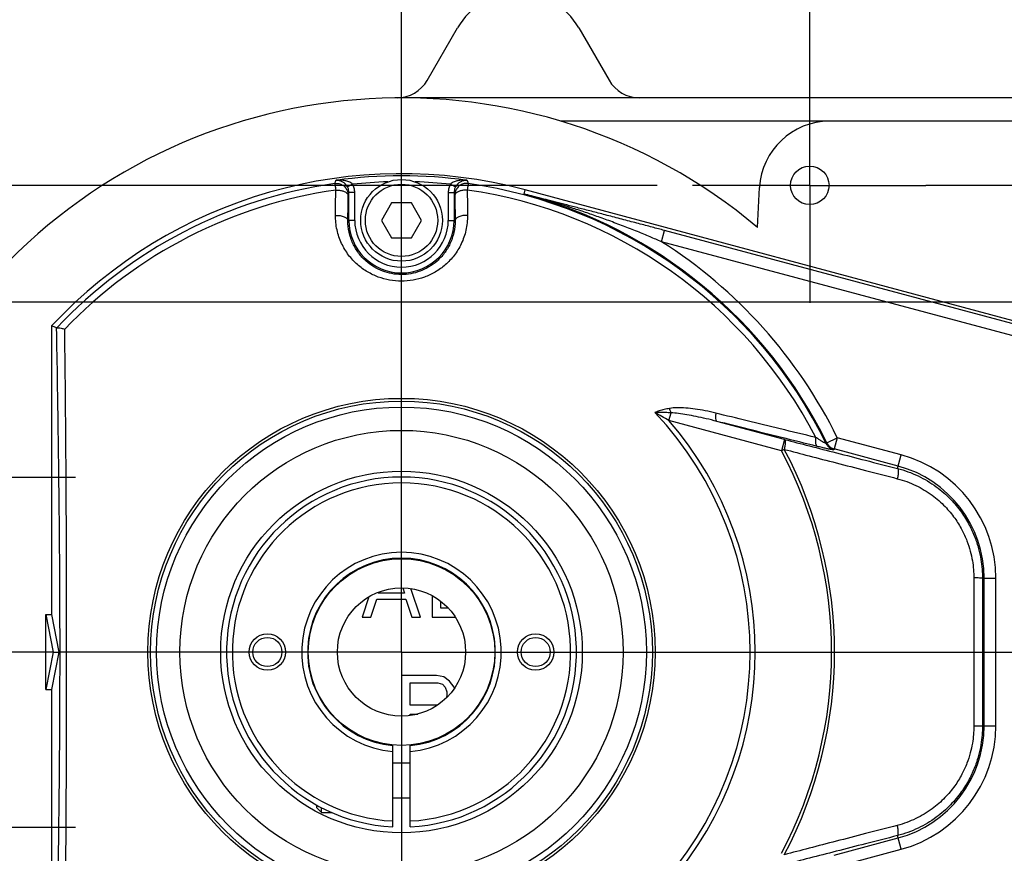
# Model space of a CAD drawing. Extents: x 0 to 2548, y 0 to 1800.
# Tile 7 of 41: x 697 to 781, y 224 to 295. Entities that reach past the tile are written whole.
import ezdxf

# ---------------------------------------------------------------- set-up
doc = ezdxf.new("R2010")
doc.units = 0
doc.header["$LTSCALE"] = 140.166667
doc.linetypes.add('CENTER', pattern=[0.6, 0.375, -0.075, 0.075, -0.075])
doc.layers.get('0').update_dxf_attribs({"linetype": 'CONTINUOUS'})
doc.layers.add('95_ALL_DIM', color=7, linetype='CONTINUOUS')
doc.layers.add('DEFAULT_1', color=7, linetype='CENTER')
doc.styles.get("Standard").update_dxf_attribs({"font": 'txt', "width": 0.8})
doc.dimstyles.new('DIMSTYLE_1', dxfattribs={"dimtxt": 12.121212, "dimasz": 4.545455, "dimexe": 0.18, "dimexo": 0.0625, "dimgap": 0.09, "dimtad": 1, "dimdec": 3, "dimtxsty": 'STANDARD', "dimblk": 'OPEN', "dimblk1": 'OPEN', "dimblk2": 'OPEN', "dimcen": 0.09, "dimazin": 3, "dimtp": 0.2, "dimtm": 0.2, "dimtfac": 1, "dimtdec": 3, "dimtofl": 0, "dimtmove": 0, "dimatfit": 3, "dimtolj": 1})
doc.dimstyles.new('DIMSTYLE_2', dxfattribs={"dimtxt": 12.121212, "dimasz": 4.545455, "dimexe": 0.18, "dimexo": 0.0625, "dimgap": 0.09, "dimtad": 1, "dimdec": 3, "dimtxsty": 'STANDARD', "dimblk": 'OPEN', "dimblk1": 'OPEN', "dimblk2": 'OPEN', "dimcen": 0.09, "dimazin": 3, "dimtp": 0.3, "dimtm": 0.3, "dimtfac": 1, "dimtdec": 3, "dimtofl": 0, "dimtmove": 0, "dimatfit": 3, "dimtolj": 1})

# ---------------------------------------------------------------- blocks, each defined once
blk = doc.blocks.new('_OPEN')
at = {"color": 0, "linetype": 'BYBLOCK'}
for p, q in [((0, 0), (-1, 0.233)), ((-1, -0.233), (0, 0)), ((-1, 0), (0, 0))]:
    blk.add_line(p, q, dxfattribs=at)
blk = doc.blocks.new('*D2')
at = {"layer": '95_ALL_DIM', "color": 2, "linetype": 'CONTINUOUS'}
for p, q in [((729.336, 290.123), (729.336, 340.494)), ((764.336, 290.123), (764.336, 340.494)), ((729.336, 337.464), (746.836, 337.464)), ((764.336, 337.464), (746.836, 337.464))]:
    blk.add_line(p, q, dxfattribs=at)
at = {"layer": '95_ALL_DIM', "color": 2, "linetype": 'CONTINUOUS', "xscale": 4.545455, "yscale": 4.545455, "zscale": 4.545455, "rotation": 180}
blk.add_blockref('_OPEN', (729.336, 337.464), dxfattribs=at)
at = {"layer": '95_ALL_DIM', "color": 2, "linetype": 'CONTINUOUS', "xscale": 4.545455, "yscale": 4.545455, "zscale": 4.545455}
blk.add_blockref('_OPEN', (764.336, 337.464), dxfattribs=at)
at = {"layer": '95_ALL_DIM', "color": 2, "linetype": 'CONTINUOUS', "width": 0.8}
blk.add_text('35', height=12.1212, dxfattribs=at).set_placement((737.139, 340.494))
blk = doc.blocks.new('*D3')
at = {"layer": '95_ALL_DIM', "color": 2, "linetype": 'CONTINUOUS'}
for p, q in [((764.336, 293.964), (764.336, 340.494)), ((784.336, 292.269), (784.336, 340.494)), ((764.336, 337.464), (749.184, 337.464)), ((749.184, 337.464), (774.336, 337.464)), ((799.487, 337.464), (774.336, 337.464)), ((784.336, 337.464), (799.487, 337.464))]:
    blk.add_line(p, q, dxfattribs=at)
at = {"layer": '95_ALL_DIM', "color": 2, "linetype": 'CONTINUOUS', "xscale": 4.545455, "yscale": 4.545455, "zscale": 4.545455}
blk.add_blockref('_OPEN', (764.336, 337.464), dxfattribs=at)
at = {"layer": '95_ALL_DIM', "color": 2, "linetype": 'CONTINUOUS', "xscale": 4.545455, "yscale": 4.545455, "zscale": 4.545455, "rotation": 180}
blk.add_blockref('_OPEN', (784.336, 337.464), dxfattribs=at)
at = {"layer": '95_ALL_DIM', "color": 2, "linetype": 'CONTINUOUS', "width": 0.8}
blk.add_text('20', height=12.1212, dxfattribs=at).set_placement((765.337, 340.494))
blk = doc.blocks.new('*D4')
at = {"layer": '95_ALL_DIM', "color": 2, "linetype": 'CONTINUOUS'}
for p, q in [((729.336, 284.543), (729.336, 364.737)), ((829.336, 284.543), (829.336, 364.737)), ((729.336, 361.706), (779.336, 361.706)), ((829.336, 361.706), (779.336, 361.706))]:
    blk.add_line(p, q, dxfattribs=at)
at = {"layer": '95_ALL_DIM', "color": 2, "linetype": 'CONTINUOUS', "xscale": 4.545455, "yscale": 4.545455, "zscale": 4.545455, "rotation": 180}
blk.add_blockref('_OPEN', (729.336, 361.706), dxfattribs=at)
at = {"layer": '95_ALL_DIM', "color": 2, "linetype": 'CONTINUOUS', "xscale": 4.545455, "yscale": 4.545455, "zscale": 4.545455}
blk.add_blockref('_OPEN', (829.336, 361.706), dxfattribs=at)
at = {"layer": '95_ALL_DIM', "color": 2, "linetype": 'CONTINUOUS', "width": 0.8}
blk.add_text('100', height=12.1212, dxfattribs=at).set_placement((765.489, 364.737))
blk = doc.blocks.new('*D47')
at = {"layer": '95_ALL_DIM', "color": 2, "linetype": 'CONTINUOUS'}
for p, q in [((751.245, 280.873), (600.018, 280.873)), ((603.048, 280.873), (603.048, 240.873)), ((603.048, 200.873), (603.048, 240.873)), ((751.245, 200.873), (600.018, 200.873))]:
    blk.add_line(p, q, dxfattribs=at)
at = {"layer": '95_ALL_DIM', "color": 2, "linetype": 'CONTINUOUS', "xscale": 4.545455, "yscale": 4.545455, "zscale": 4.545455}
for p, rotation in [((603.048, 280.873), 90), ((603.048, 200.873), 270)]:
    blk.add_blockref('_OPEN', p, dxfattribs=dict(at, rotation=rotation))
at = {"layer": '95_ALL_DIM', "color": 2, "linetype": 'CONTINUOUS', "width": 0.8}
blk.add_text('80', height=12.1212, rotation=90, dxfattribs=at).set_placement((600.018, 231.176))
blk = doc.blocks.new('*D48')
at = {"layer": '95_ALL_DIM', "color": 2, "linetype": 'CONTINUOUS'}
for p, q in [((816.245, 270.873), (624.26, 270.873)), ((627.29, 270.873), (627.29, 240.873)), ((627.29, 210.873), (627.29, 240.873)), ((816.245, 210.873), (624.26, 210.873))]:
    blk.add_line(p, q, dxfattribs=at)
at = {"layer": '95_ALL_DIM', "color": 2, "linetype": 'CONTINUOUS', "xscale": 4.545455, "yscale": 4.545455, "zscale": 4.545455}
for p, rotation in [((627.29, 270.873), 90), ((627.29, 210.873), 270)]:
    blk.add_blockref('_OPEN', p, dxfattribs=dict(at, rotation=rotation))
at = {"layer": '95_ALL_DIM', "color": 2, "linetype": 'CONTINUOUS', "width": 0.8}
blk.add_text('60', height=12.1212, rotation=90, dxfattribs=at).set_placement((624.26, 231.176))

msp = doc.modelspace()

# ---------------------------------------------------------------- linework, layer by layer
at = {"color": 7, "linetype": 'CONTINUOUS'}
for p, q in [((731.5407, 289.8714), (734.1397, 294.373)), ((744.532, 294.373), (747.1301, 289.873)), ((904.3358, 288.373), (729.3358, 288.373)), ((890.6977, 286.373), (742.974, 286.373)), ((725.1454, 280.9705), (724.7062, 280.7322)), ((724.8273, 277.873), (724.8273, 280.2537)), ((725.3272, 280.2537), (724.8273, 280.2537)), ((725.3272, 277.873), (725.3272, 280.2537)), ((733.3445, 280.2537), (733.3445, 277.873)), ((733.3445, 280.2537), (733.8444, 280.2537)), ((733.5263, 280.9705), (733.9654, 280.7322)), ((733.8444, 280.2537), (733.8444, 277.873)), ((739.8532, 280.1242), (739.9474, 280.4759)), ((786.4342, 268.0198), (739.9474, 280.4759)), ((759.8587, 277.2681), (760.0379, 280.687)), ((728.4758, 279.3625), (727.6158, 277.873)), ((730.1958, 279.3625), (728.4758, 279.3625)), ((731.0558, 277.873), (730.1958, 279.3625)), ((725.3272, 277.873), (724.7416, 277.873)), ((727.6158, 277.873), (728.4758, 276.3834)), ((730.1958, 276.3834), (731.0558, 277.873)), ((733.3445, 277.873), (733.9301, 277.873)), ((751.6242, 276.0391), (751.8827, 277.0037)), ((786.1694, 267.8166), (751.8827, 277.0037)), ((728.4758, 276.3834), (730.1958, 276.3834)), ((785.9109, 266.852), (751.6242, 276.0391)), ((699.3358, 268.8193), (699.3358, 244.0883)), ((752.2663, 260.7097), (752.4447, 261.3758)), ((761.9203, 258.123), (752.2663, 260.7097)), ((762.1784, 259.0877), (756.3694, 260.6442)), ((765.8032, 258.8007), (766.6994, 259.2413)), ((766.6994, 259.2413), (766.4409, 258.2767)), ((772.1696, 257.7756), (766.6992, 259.2414)), ((762.1782, 259.0877), (761.9197, 258.1231)), ((762.1484, 258.2442), (761.9197, 258.1231)), ((771.9112, 256.811), (766.4409, 258.2767)), ((771.8571, 256.6091), (772.1696, 257.7756)), ((779.1396, 247.1997), (780.2848, 247.1997)), ((779.2862, 234.5462), (779.2862, 247.1997)), ((780.2848, 234.5462), (780.2848, 247.1997)), ((729.586, 245.9155), (727.336, 245.9155)), ((729.4375, 246.3703), (729.586, 245.9155)), ((730.961, 243.8729), (730.1481, 246.3116)), ((731.961, 245.7039), (731.961, 243.8729)), ((726.5391, 245.6074), (725.961, 243.8729)), ((726.711, 243.8729), (727.211, 245.4048)), ((727.211, 245.4048), (729.711, 245.4048)), ((729.711, 245.4048), (730.211, 243.8729)), ((732.711, 244.6389), (732.711, 245.2133)), ((698.8358, 237.6576), (698.8358, 244.0883)), ((698.8358, 244.0883), (699.4647, 240.873)), ((698.8358, 244.0883), (699.3358, 244.0883)), ((699.3358, 244.0883), (699.9647, 240.873)), ((733.3417, 244.6389), (732.711, 244.6389)), ((725.961, 243.8729), (726.711, 243.8729)), ((730.211, 243.8729), (730.961, 243.8729)), ((731.961, 243.8729), (733.9454, 243.8729)), ((699.4647, 240.873), (698.8358, 237.6576)), ((699.9647, 240.873), (699.3358, 237.6576)), ((699.4647, 240.873), (699.9647, 240.873)), ((729.336, 238.8729), (729.336, 235.373)), ((732.336, 238.8729), (729.336, 238.8729)), ((730.086, 236.3197), (730.086, 238.2346)), ((730.086, 238.2346), (732.461, 238.2346)), ((732.961, 238.7453), (732.336, 238.8729)), ((732.461, 238.2346), (732.836, 238.107)), ((732.836, 238.107), (733.086, 237.8517)), ((733.461, 238.3623), (732.961, 238.7453)), ((733.836, 237.8517), (733.461, 238.3623)), ((698.8358, 237.6576), (699.3358, 237.6576)), ((699.3358, 237.6576), (699.3358, 212.9266)), ((733.086, 237.8517), (733.211, 237.4687)), ((733.211, 237.4687), (733.211, 237.0857)), ((733.8665, 237.7582), (733.836, 237.8517)), ((733.211, 237.0857), (733.1566, 236.9191)), ((732.4178, 236.3197), (730.086, 236.3197)), ((730.086, 235.4262), (730.086, 235.5538)), ((730.086, 235.5538), (730.7316, 235.5538)), ((779.1396, 234.5462), (780.2848, 234.5462)), ((728.5858, 225.8917), (728.5858, 232.858)), ((730.0858, 225.8917), (730.0858, 232.858)), ((728.5858, 231.373), (730.0858, 231.373)), ((728.5858, 228.373), (730.0858, 228.373)), ((722.0858, 227.523), (722.0858, 227.7427)), ((722.0858, 227.523), (722.4858, 227.123)), ((722.4858, 227.123), (722.4858, 227.5318)), ((722.4858, 227.123), (723.3452, 227.123)), ((766.4409, 223.4692), (771.9112, 224.9349)), ((772.1696, 223.9703), (771.8571, 225.1368)), ((766.6992, 222.5045), (772.1696, 223.9703))]:
    msp.add_line(p, q, dxfattribs=at)
msp.add_lwpolyline([(699.7851, 268.6546), (699.7826, 268.653), (699.7802, 268.6516), (699.778, 268.6504), (699.7761, 268.6495), (699.7743, 268.6488), (699.7727, 268.6483), (699.7714, 268.648), (699.7702, 268.648), (699.7693, 268.6482)], dxfattribs=at)
for centre, radius in [((764.3358, 280.873), 1.65), ((729.3358, 277.873), 3.5), ((729.3358, 277.873), 3.1), ((729.3358, 240.873), 21.7444), ((729.3358, 240.873), 21.5087), ((729.3358, 240.873), 21), ((729.3358, 240.873), 18.9996), ((729.3358, 240.873), 15.5), ((729.3358, 240.873), 8), ((729.3358, 240.873), 5.5), ((717.8358, 240.873), 1.5625), ((740.8358, 240.873), 1.5625), ((717.8358, 240.873), 1.25), ((740.8358, 240.873), 1.25)]:
    msp.add_circle(centre, radius, dxfattribs=at)
for centre, radius, start, end in [((739.3358, 291.373), 6, 30, 150), ((728.9427, 291.3714), 3, 270.446104, 330), ((749.7281, 291.373), 3, 210, 270), ((729.3358, 240.873), 47.5, 50.015078, 309.984922), ((766.0296, 280.373), 6, 90, 177), ((729.3358, 240.873), 41, 75, 137.029716), ((729.3358, 240.873), 40.8152, 82.073272, 97.926728), ((729.3358, 240.873), 40.3159, 91.67059, 95.966182), ((729.3358, 240.873), 40.3159, 84.033818, 88.329242), ((729.3358, 240.873), 40.5594, 98.102931, 136.767386), ((729.3358, 240.873), 39.9929, 98.102941, 136.219676), ((729.3358, 240.873), 39.9929, 27.378323, 81.89706), ((729.3358, 240.873), 40.5594, 26.131424, 81.897069), ((729.3358, 240.873), 40.6359, 26.179263, 75), ((729.3358, 277.873), 4.5086, 180, 360), ((729.3358, 277.873), 4.0086, 180, 360), ((729.3358, 240.873), 41.6345, 26.179493, 57.633408), ((729.3358, 240.873), 29.8879, 316.610785, 43.389215), ((729.3358, 240.873), 30.32, 319.137395, 40.862605), ((729.3358, 240.873), 36.8683, 332.103885, 27.896472), ((729.3358, 240.873), 37.1272, 332.103872, 27.896124), ((769.3358, 247.1997), 10.949, 0, 75), ((769.3358, 247.1997), 9.9503, 0, 75), ((729.3358, 240.873), 15, 272.865984, 267.134016), ((729.3358, 240.873), 14.5, 272.964898, 267.035102), ((729.3358, 240.873), 8.55, 275.032413, 264.967587), ((729.3358, 240.873), 8.05, 275.345869, 264.654131), ((769.3358, 234.5462), 9.9503, 285, 360), ((769.3358, 234.5462), 10.949, 285, 360)]:
    msp.add_arc(centre, radius, start, end, dxfattribs=at)
for points, knots in [([(723.6189, 281.0274), (723.6287, 281.0575), (723.6483, 281.1176), (723.6777, 281.2078), (723.6973, 281.2681), (723.7072, 281.2982)], [0, 0, 0, 0, 0.332833, 0.6661654, 1, 1, 1, 1]), ([(725.1454, 280.9705), (725.1015, 281.0136), (724.9986, 281.0905), (724.8293, 281.175), (724.6576, 281.2342), (724.4979, 281.2726), (724.353, 281.2964), (724.2198, 281.3102), (724.0962, 281.3165), (723.9819, 281.3171), (723.8782, 281.3134), (723.7878, 281.3068), (723.7322, 281.3011), (723.7072, 281.2982)], [0, 0, 0, 0, 0.1216689, 0.2515587, 0.3731461, 0.480145, 0.57599, 0.6634478, 0.7449195, 0.8207013, 0.8895126, 0.9500599, 1, 1, 1, 1]), ([(724.7063, 280.7322), (724.6757, 280.7887), (724.6062, 280.8936), (724.4847, 281.023), (724.3622, 281.1188), (724.2497, 281.1853), (724.1486, 281.2309), (724.0565, 281.2621), (723.9715, 281.2827), (723.8934, 281.2949), (723.8228, 281.3005), (723.7616, 281.3012), (723.724, 281.2994), (723.7072, 281.2982)], [0, 0, 0, 0, 0.15901, 0.3095456, 0.4374833, 0.5426232, 0.6323588, 0.7113873, 0.7830843, 0.8484795, 0.9070414, 0.9581036, 1, 1, 1, 1]), ([(734.9645, 281.2982), (734.9378, 281.3013), (734.8797, 281.3072), (734.7863, 281.3138), (734.6811, 281.3172), (734.5661, 281.3162), (734.4423, 281.3094), (734.3092, 281.2951), (734.1652, 281.2708), (734.0083, 281.2324), (733.8404, 281.174), (733.6731, 281.0905), (733.5707, 281.0141), (733.5263, 280.9705)], [0, 0, 0, 0, 0.0531405, 0.1155426, 0.1852259, 0.261319, 0.3429077, 0.430449, 0.525928, 0.6314908, 0.749645, 0.8769764, 1, 1, 1, 1]), ([(734.9645, 281.2982), (734.9466, 281.2995), (734.9073, 281.3013), (734.844, 281.3003), (734.7724, 281.2942), (734.6937, 281.2814), (734.6086, 281.2602), (734.5165, 281.2283), (734.4161, 281.1822), (734.3056, 281.116), (734.1859, 281.0217), (734.0656, 280.8938), (733.9964, 280.7893), (733.9654, 280.7322)], [0, 0, 0, 0, 0.0445872, 0.09724, 0.1565993, 0.2223528, 0.2942819, 0.3735657, 0.4632043, 0.5672375, 0.6917762, 0.8392472, 1, 1, 1, 1]), ([(734.9645, 281.2982), (734.9719, 281.2756), (734.9866, 281.2304), (735.0087, 281.1627), (735.0307, 281.095), (735.0454, 281.05), (735.0528, 281.0274)], [0, 0, 0, 0, 0.2504221, 0.5005622, 0.7504208, 1, 1, 1, 1]), ([(723.6189, 281.0274), (723.7314, 281.0435), (723.9639, 281.0361), (724.2873, 280.9095), (724.5497, 280.6816), (724.7201, 280.3799), (724.7593, 280.1516), (724.7595, 280.0388)], [0, 0, 0, 0, 0.2003072, 0.40066, 0.6009193, 0.8010717, 1, 1, 1, 1]), ([(723.6189, 281.0274), (723.6199, 281.0106), (723.6301, 280.9537), (723.6447, 280.8377), (723.6806, 280.6692), (723.6926, 280.5383), (723.6988, 280.4666)], [0, 0, 0, 0, 0.0891825, 0.305329, 0.6189047, 1, 1, 1, 1]), ([(723.6772, 278.3002), (723.6808, 278.6588), (723.688, 279.381), (723.6952, 280.1031), (723.6988, 280.4666)], [0, 0, 0, 0, 0.4966586, 1, 1, 1, 1]), ([(723.6988, 280.4666), (723.8056, 280.4686), (724.0126, 280.4586), (724.3001, 280.404), (724.5351, 280.314), (724.7022, 280.199), (724.7577, 280.0879), (724.7595, 280.0388)], [0, 0, 0, 0, 0.2631007, 0.5086048, 0.7175468, 0.8790377, 1, 1, 1, 1]), ([(724.8273, 280.2537), (724.8273, 280.3368), (724.8067, 280.5032), (724.7457, 280.6594), (724.7063, 280.7322)], [0, 0, 0, 0, 0.5008008, 1, 1, 1, 1]), ([(724.7595, 280.0388), (724.7708, 280.0746), (724.7934, 280.1463), (724.816, 280.2179), (724.8273, 280.2537)], [0, 0, 0, 0, 0.5004388, 1, 1, 1, 1]), ([(725.3272, 280.2537), (725.3272, 280.3782), (725.2961, 280.6276), (725.2044, 280.8615), (725.1454, 280.9705)], [0, 0, 0, 0, 0.5010555, 1, 1, 1, 1]), ([(733.5263, 280.9705), (733.4672, 280.8615), (733.3756, 280.6276), (733.3445, 280.3782), (733.3445, 280.2537)], [0, 0, 0, 0, 0.4989446, 1, 1, 1, 1]), ([(733.9654, 280.7322), (733.926, 280.6594), (733.865, 280.5032), (733.8444, 280.3368), (733.8444, 280.2537)], [0, 0, 0, 0, 0.4991987, 1, 1, 1, 1]), ([(733.8444, 280.2537), (733.8557, 280.2179), (733.8783, 280.1463), (733.9009, 280.0746), (733.9122, 280.0388)], [0, 0, 0, 0, 0.4995612, 1, 1, 1, 1]), ([(735.0528, 281.0274), (734.9403, 281.0435), (734.7078, 281.0361), (734.3844, 280.9095), (734.1219, 280.6816), (733.9516, 280.3799), (733.9124, 280.1516), (733.9122, 280.0388)], [0, 0, 0, 0, 0.2003072, 0.40066, 0.6009193, 0.8010717, 1, 1, 1, 1]), ([(734.9729, 280.4666), (734.8661, 280.4686), (734.6591, 280.4586), (734.3716, 280.404), (734.1366, 280.314), (733.9695, 280.199), (733.914, 280.0879), (733.9122, 280.0388)], [0, 0, 0, 0, 0.2631007, 0.5086048, 0.7175468, 0.8790377, 1, 1, 1, 1]), ([(735.0528, 281.0274), (735.0518, 281.0106), (735.0416, 280.9537), (735.027, 280.8377), (734.9911, 280.6692), (734.9791, 280.5383), (734.9729, 280.4666)], [0, 0, 0, 0, 0.0891825, 0.305329, 0.6189047, 1, 1, 1, 1]), ([(734.9729, 280.4666), (734.9765, 280.1031), (734.9837, 279.381), (734.9909, 278.6588), (734.9945, 278.3002)], [0, 0, 0, 0, 0.5033385, 1, 1, 1, 1]), ([(724.7416, 277.873), (724.7446, 278.2315), (724.7506, 278.9534), (724.7565, 279.6754), (724.7595, 280.0388)], [0, 0, 0, 0, 0.4966524, 1, 1, 1, 1]), ([(733.9122, 280.0388), (733.9152, 279.6754), (733.9211, 278.9535), (733.9271, 278.2315), (733.9301, 277.873)], [0, 0, 0, 0, 0.5033445, 1, 1, 1, 1]), ([(751.8827, 277.0037), (751.5302, 277.0982), (750.7909, 277.2953), (749.6294, 277.6022), (748.3899, 277.9272), (747.1355, 278.2538), (745.9292, 278.5661), (744.8076, 278.8553), (743.7701, 279.122), (742.8176, 279.3663), (741.9512, 279.588), (741.1725, 279.7872), (740.4828, 279.9634), (740.053, 280.0732), (739.8532, 280.1242)], [0, 0, 0, 0, 0.0880832, 0.1847019, 0.2899993, 0.3974198, 0.4976, 0.5908046, 0.6770239, 0.7561814, 0.8281793, 0.8929028, 0.9502231, 1, 1, 1, 1]), ([(751.6242, 276.0391), (751.2995, 276.1802), (750.6135, 276.4731), (749.5251, 276.921), (748.3471, 277.3855), (747.1385, 277.8401), (745.9615, 278.2617), (744.8548, 278.6395), (743.8214, 278.976), (742.8654, 279.2735), (741.9903, 279.5342), (741.1997, 279.7602), (740.497, 279.9538), (740.0576, 280.0707), (739.8532, 280.1242)], [0, 0, 0, 0, 0.0851644, 0.179424, 0.2830839, 0.3897506, 0.4899897, 0.5838175, 0.6710274, 0.7513831, 0.8246615, 0.8906531, 0.9491612, 1, 1, 1, 1]), ([(734.9945, 278.3002), (734.9988, 277.871), (734.909, 277.0276), (734.5029, 275.8594), (733.8885, 274.8587), (733.1239, 274.0452), (732.2547, 273.4202), (731.3144, 272.979), (730.3289, 272.7166), (729.3206, 272.6309), (728.3128, 272.7219), (727.3286, 272.9895), (726.3903, 273.436), (725.5234, 274.0666), (724.7613, 274.887), (724.1524, 275.894), (723.7584, 277.0542), (723.673, 277.8839), (723.6772, 278.3002)], [0, 0, 0, 0, 0.0725575, 0.1418405, 0.207421, 0.2695726, 0.329342, 0.3873212, 0.4441897, 0.5008441, 0.5575078, 0.6143781, 0.6723629, 0.7322018, 0.7945213, 0.8604087, 0.9296319, 1, 1, 1, 1]), ([(723.6772, 278.3002), (723.8102, 278.303), (724.0632, 278.2879), (724.3979, 278.2032), (724.6451, 278.0801), (724.7393, 277.9361), (724.7416, 277.873)], [0, 0, 0, 0, 0.3274784, 0.6196973, 0.8444045, 1, 1, 1, 1]), ([(733.9301, 277.873), (733.9336, 277.5196), (733.8604, 276.8262), (733.5303, 275.8656), (733.0317, 275.0422), (732.4111, 274.3719), (731.7056, 273.8562), (730.9425, 273.4916), (730.1425, 273.2747), (729.324, 273.2037), (728.5058, 273.2789), (727.7068, 273.5), (726.945, 273.8688), (726.2413, 274.389), (725.6227, 275.065), (725.1283, 275.8935), (724.8079, 276.8477), (724.7382, 277.5301), (724.7416, 277.873)], [0, 0, 0, 0, 0.0730666, 0.1426512, 0.208439, 0.2706546, 0.3303282, 0.3880614, 0.4445692, 0.5008016, 0.5570478, 0.6135678, 0.6713172, 0.7310692, 0.7934593, 0.8595615, 0.9290973, 1, 1, 1, 1]), ([(734.9945, 278.3002), (734.8615, 278.303), (734.6085, 278.2879), (734.2738, 278.2032), (734.0266, 278.0801), (733.9324, 277.9361), (733.93, 277.873)], [0, 0, 0, 0, 0.3274776, 0.6196973, 0.844405, 1, 1, 1, 1]), ([(699.7693, 268.6482), (699.7213, 268.6672), (699.6251, 268.7053), (699.4806, 268.7623), (699.3841, 268.8003), (699.3358, 268.8193)], [0, 0, 0, 0, 0.3325775, 0.665912, 1, 1, 1, 1]), ([(700.0598, 240.873), (700.0598, 242.0781), (700.0558, 244.4998), (700.0379, 248.1607), (700.0082, 251.8925), (699.9671, 255.741), (699.914, 259.7818), (699.8481, 264.1034), (699.7971, 267.0916), (699.7693, 268.6482)], [0, 0, 0, 0, 0.1301545, 0.2615487, 0.3953966, 0.5332087, 0.6772215, 0.8318538, 1, 1, 1, 1]), ([(699.7851, 268.6546), (699.8223, 268.6787), (699.9587, 268.6687), (700.1791, 268.6314), (700.3614, 268.5782), (700.4631, 268.546)], [0, 0, 0, 0, 0.1916854, 0.5384999, 1, 1, 1, 1]), ([(700.6263, 240.873), (700.6263, 242.0808), (700.6247, 244.5083), (700.6174, 248.1758), (700.6041, 251.9092), (700.5839, 255.7495), (700.5547, 259.7686), (700.5163, 264.0511), (700.4799, 267.0069), (700.4611, 268.5438)], [0, 0, 0, 0, 0.1309526, 0.2631699, 0.3976177, 0.5357018, 0.679524, 0.8333586, 1, 1, 1, 1]), ([(752.3034, 261.7511), (752.1508, 261.7225), (751.8585, 261.6585), (751.4422, 261.5416), (751.18, 261.4519), (751.0555, 261.4045)], [0, 0, 0, 0, 0.3591802, 0.6918097, 1, 1, 1, 1]), ([(756.2838, 261.3474), (755.9778, 261.4222), (755.3862, 261.5539), (754.5255, 261.7007), (753.7275, 261.7954), (752.9926, 261.8208), (752.5228, 261.7923), (752.3034, 261.7511)], [0, 0, 0, 0, 0.2348955, 0.4517926, 0.6509784, 0.8335766, 1, 1, 1, 1]), ([(752.3034, 261.7511), (752.3159, 261.7056), (752.3428, 261.6175), (752.3897, 261.4921), (752.4258, 261.4131), (752.4447, 261.3758)], [0, 0, 0, 0, 0.3521894, 0.6874496, 1, 1, 1, 1]), ([(752.4447, 261.3758), (752.2801, 261.3852), (751.9612, 261.3993), (751.498, 261.4083), (751.1996, 261.407), (751.0555, 261.4045)], [0, 0, 0, 0, 0.3559455, 0.688916, 1, 1, 1, 1]), ([(752.2663, 260.7097), (752.0615, 260.8299), (751.6591, 261.0635), (751.2543, 261.2931), (751.0555, 261.4045)], [0, 0, 0, 0, 0.510191, 1, 1, 1, 1]), ([(756.3694, 260.6442), (756.0621, 260.7239), (755.4702, 260.8708), (754.6142, 261.0615), (753.827, 261.2141), (753.1127, 261.3243), (752.6582, 261.3695), (752.4447, 261.3758)], [0, 0, 0, 0, 0.2382027, 0.4575973, 0.6579687, 0.8397119, 1, 1, 1, 1]), ([(756.2838, 261.3474), (756.2677, 261.2359), (756.2519, 261.0379), (756.2646, 260.8011), (756.3257, 260.6644), (756.3694, 260.6442)], [0, 0, 0, 0, 0.4623084, 0.8024138, 1, 1, 1, 1]), ([(764.8491, 259.2642), (763.8344, 259.51), (761.872, 259.9857), (759.0168, 260.6799), (757.1765, 261.129), (756.2838, 261.3474)], [0, 0, 0, 0, 0.3553105, 0.687224, 1, 1, 1, 1]), ([(764.9743, 258.4983), (763.9559, 258.7507), (761.9855, 259.2399), (759.1172, 259.9552), (757.2674, 260.4186), (756.3694, 260.6442)], [0, 0, 0, 0, 0.3549196, 0.6867722, 1, 1, 1, 1]), ([(764.8491, 259.2642), (764.8319, 259.1444), (764.8176, 258.9299), (764.8413, 258.6661), (764.9226, 258.5206), (764.9743, 258.4983)], [0, 0, 0, 0, 0.4507771, 0.7904217, 1, 1, 1, 1]), ([(765.7495, 258.7366), (765.7358, 258.7037), (765.625, 258.805), (765.5128, 258.8445), (765.3283, 258.9652), (765.1065, 259.0988), (764.9398, 259.206), (764.8491, 259.2642)], [0, 0, 0, 0, 0.1022703, 0.239176, 0.4361642, 0.6905547, 1, 1, 1, 1]), ([(762.1782, 259.0877), (762.2062, 259.0717), (762.2326, 258.9661), (762.2338, 258.7929), (762.2069, 258.5353), (762.1711, 258.3468), (762.1484, 258.2442)], [0, 0, 0, 0, 0.1126016, 0.3275351, 0.6334821, 1, 1, 1, 1]), ([(762.1784, 259.0877), (762.8871, 258.9056), (764.366, 258.5261), (766.6825, 257.9324), (769.2, 257.2881), (770.9473, 256.8415), (771.8571, 256.6091)], [0, 0, 0, 0, 0.2197279, 0.4584569, 0.7180571, 1, 1, 1, 1]), ([(766.3876, 258.2118), (766.3777, 258.2), (766.3105, 258.2133), (766.1993, 258.2201), (765.9949, 258.2633), (765.7216, 258.3197), (765.3708, 258.4015), (765.1142, 258.4637), (764.9743, 258.4983)], [0, 0, 0, 0, 0.0321054, 0.1150893, 0.2547725, 0.4512331, 0.7007855, 1, 1, 1, 1]), ([(765.8032, 258.8007), (765.7943, 258.7901), (765.7764, 258.7687), (765.7585, 258.7473), (765.7495, 258.7366)], [0, 0, 0, 0, 0.4998607, 1, 1, 1, 1]), ([(765.7495, 258.7366), (765.7912, 258.652), (765.8992, 258.4937), (766.1204, 258.3118), (766.2965, 258.2364), (766.3876, 258.2118)], [0, 0, 0, 0, 0.3333185, 0.6666806, 1, 1, 1, 1]), ([(765.8032, 258.8007), (765.8449, 258.7162), (765.9529, 258.5582), (766.174, 258.3766), (766.35, 258.3012), (766.4409, 258.2767)], [0, 0, 0, 0, 0.333319, 0.666681, 1, 1, 1, 1]), ([(762.1487, 258.2436), (762.859, 258.0586), (764.3408, 257.6736), (766.6611, 257.0708), (769.1822, 256.4176), (770.932, 255.9652), (771.843, 255.7299)], [0, 0, 0, 0, 0.2198555, 0.4586241, 0.718151, 1, 1, 1, 1]), ([(766.4409, 258.2767), (766.4321, 258.2659), (766.4143, 258.2443), (766.3965, 258.2226), (766.3876, 258.2118)], [0, 0, 0, 0, 0.4998594, 1, 1, 1, 1]), ([(771.8571, 256.6091), (771.888, 256.5925), (771.9228, 256.4829), (771.9275, 256.2993), (771.9033, 256.0316), (771.8665, 255.8359), (771.843, 255.7299)], [0, 0, 0, 0, 0.1170986, 0.3332497, 0.6379119, 1, 1, 1, 1]), ([(771.8571, 256.6091), (772.4655, 256.4529), (773.6324, 256.0288), (775.1621, 255.1117), (776.3946, 254.0364), (777.3291, 252.9152), (778.013, 251.8085), (778.4944, 250.7516), (778.8165, 249.7629), (779.0151, 248.8476), (779.1191, 248.0016), (779.14, 247.4598), (779.1396, 247.1997)], [0, 0, 0, 0, 0.1472581, 0.2888481, 0.4157557, 0.5288479, 0.6297374, 0.7198166, 0.8004513, 0.8730438, 0.9390327, 1, 1, 1, 1]), ([(771.843, 255.7299), (772.3895, 255.5887), (773.4387, 255.2054), (774.8146, 254.3775), (775.924, 253.4063), (776.7655, 252.3937), (777.3815, 251.3943), (777.8154, 250.4399), (778.1057, 249.5471), (778.2849, 248.7206), (778.3789, 247.9569), (778.3979, 247.4677), (778.3976, 247.233)], [0, 0, 0, 0, 0.1467618, 0.2882286, 0.4151282, 0.5282776, 0.6292594, 0.7194461, 0.8001901, 0.872886, 0.9389688, 1, 1, 1, 1]), ([(778.3976, 247.233), (778.396, 245.8213), (778.3938, 242.9928), (778.3938, 238.7528), (778.396, 235.9244), (778.3976, 234.513)], [0, 0, 0, 0, 0.3329394, 0.6671065, 1, 1, 1, 1]), ([(779.1396, 247.1997), (779.1094, 247.2199), (778.9743, 247.2055), (778.7363, 247.2349), (778.5215, 247.2316), (778.3976, 247.233)], [0, 0, 0, 0, 0.1465055, 0.5000528, 1, 1, 1, 1]), ([(779.1396, 247.1997), (779.137, 245.7952), (779.1336, 242.9817), (779.1336, 238.7639), (779.137, 235.9505), (779.1396, 234.5462)], [0, 0, 0, 0, 0.3329828, 0.6670529, 1, 1, 1, 1]), ([(699.7693, 213.0977), (699.7971, 214.6542), (699.8481, 217.6422), (699.914, 221.9635), (699.9671, 226.0045), (700.0082, 229.8532), (700.0379, 233.5853), (700.0558, 237.2462), (700.0598, 239.6679), (700.0598, 240.873)], [0, 0, 0, 0, 0.1681329, 0.3227582, 0.4667659, 0.6046034, 0.7384538, 0.8698504, 1, 1, 1, 1]), ([(700.4611, 213.202), (700.48, 214.7389), (700.5163, 217.6944), (700.5547, 221.9765), (700.5839, 225.9956), (700.6041, 229.836), (700.6174, 233.5694), (700.6247, 237.2371), (700.6263, 239.6648), (700.6263, 240.873)], [0, 0, 0, 0, 0.1666254, 0.3204473, 0.4642593, 0.6023626, 0.7368057, 0.8690191, 1, 1, 1, 1]), ([(778.3976, 234.513), (778.3979, 234.278), (778.3788, 233.7883), (778.2846, 233.0235), (778.1049, 232.1957), (777.8137, 231.3016), (777.3789, 230.3465), (776.7618, 229.3471), (775.9195, 228.335), (774.8094, 227.3647), (773.4348, 226.5388), (772.3875, 226.1567), (771.843, 226.016)], [0, 0, 0, 0, 0.0610773, 0.127262, 0.2000877, 0.2809618, 0.3712516, 0.4722847, 0.5854229, 0.7123152, 0.8537904, 1, 1, 1, 1]), ([(779.1396, 234.5462), (779.14, 234.2859), (779.1191, 233.7434), (779.0148, 232.8963), (778.8156, 231.9796), (778.4926, 230.9894), (778.01, 229.9317), (777.3249, 228.825), (776.3895, 227.7043), (775.1563, 226.6299), (773.6279, 225.7153), (772.4632, 225.2924), (771.8571, 225.1368)], [0, 0, 0, 0, 0.0610141, 0.1271051, 0.1998279, 0.2805933, 0.3707767, 0.4717194, 0.5848037, 0.711707, 0.853308, 1, 1, 1, 1]), ([(779.1396, 234.5462), (779.1094, 234.5261), (778.9743, 234.5404), (778.7363, 234.511), (778.5215, 234.5143), (778.3976, 234.513)], [0, 0, 0, 0, 0.1465052, 0.5000525, 1, 1, 1, 1]), ([(771.843, 226.016), (770.9316, 225.7806), (769.1814, 225.3281), (766.6599, 224.6748), (764.34, 224.0721), (762.8586, 223.6872), (762.1487, 223.5023)], [0, 0, 0, 0, 0.2819681, 0.5415269, 0.7802518, 1, 1, 1, 1]), ([(771.8571, 225.1368), (771.888, 225.1534), (771.9228, 225.263), (771.9275, 225.4466), (771.9033, 225.7143), (771.8665, 225.91), (771.843, 226.016)], [0, 0, 0, 0, 0.1170989, 0.3332508, 0.6379132, 1, 1, 1, 1]), ([(771.8571, 225.1368), (770.947, 224.9043), (769.1991, 224.4576), (766.6813, 223.8132), (764.3652, 223.2196), (762.8868, 222.8402), (762.1784, 222.6583)], [0, 0, 0, 0, 0.28206, 0.5416929, 0.7803793, 1, 1, 1, 1])]:
    msp.add_open_spline(points, degree=3, knots=knots, dxfattribs=at)
at = {"layer": 'DEFAULT_1', "color": 7, "linetype": 'CENTER'}
for p, q in [((729.3358, 240.873), (729.3358, 294.9502)), ((764.3358, 280.873), (764.3358, 290.9336)), ((764.3358, 280.873), (754.2752, 280.873)), ((764.3358, 280.873), (764.3358, 270.8124)), ((764.3358, 280.873), (774.2752, 280.873)), ((784.3358, 280.873), (774.2752, 280.873)), ((691.3358, 255.873), (701.3964, 255.873)), ((699.4647, 240.873), (674.2508, 240.873)), ((729.3358, 240.873), (699.9647, 240.873)), ((729.3358, 240.873), (729.336, 238.8729)), ((729.3358, 240.873), (826.5452, 240.873)), ((729.336, 235.373), (729.3358, 183.1746)), ((691.3358, 225.873), (701.3964, 225.873))]:
    msp.add_line(p, q, dxfattribs=at)

# ---------------------------------------------------------------- dimensions: what is measured, and where the dimension line sits
at = {"layer": '95_ALL_DIM', "color": 2, "linetype": 'CONTINUOUS'}
for base, p1, p2, dimstyle, picture, middle in [((829.3358, 361.7063), (729.3358, 284.5434), (829.3358, 284.5434), 'DIMSTYLE_2', '*D4', (780.0344, 370.7972)), ((764.3358, 337.4639), (729.3358, 290.1232), (764.3358, 290.1232), 'DIMSTYLE_2', '*D2', (746.8358, 346.5548)), ((784.3358, 337.4639), (764.3358, 293.9639), (784.3358, 292.2693), 'DIMSTYLE_1', '*D3', (775.0344, 346.5548))]:
    dim = msp.add_linear_dim(base=base, p1=p1, p2=p2, dimstyle=dimstyle, dxfattribs=at)
    dim.commit()
    dim.dimension.update_dxf_attribs({"geometry": picture, "text_midpoint": middle, "dimtype": 160})
for base, p1, p2, picture, middle in [((603.048, 200.873), (751.2449, 280.873), (751.2449, 200.873), '*D47', (593.9571, 240.873)), ((627.2904, 210.873), (816.2449, 270.873), (816.2449, 210.873), '*D48', (618.1995, 240.873))]:
    dim = msp.add_linear_dim(base=base, p1=p1, p2=p2, angle=270, dimstyle='DIMSTYLE_2', dxfattribs=at)
    dim.commit()
    dim.dimension.update_dxf_attribs({"geometry": picture, "text_midpoint": middle, "dimtype": 160})

doc.saveas('drawing.dxf')
